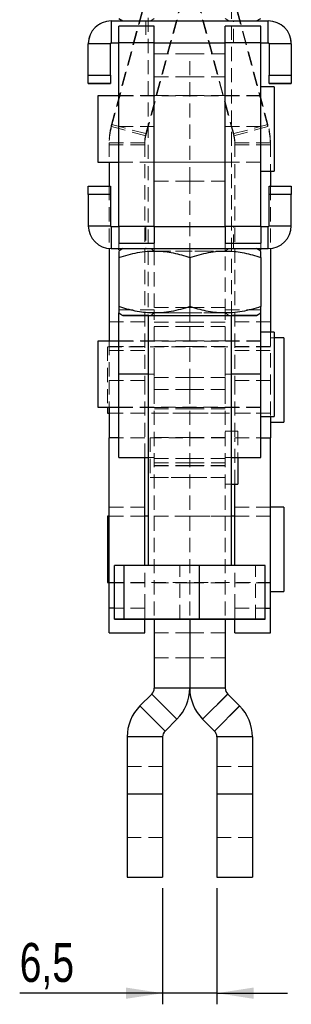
# Model space of a CAD drawing. Header units: millimetres. Extents: x 42 to 356, y 8 to 287.
# Tile 7 of 16: x 202 to 227, y 118 to 206. Entities that reach past the tile are written whole.
import ezdxf

# ---------------------------------------------------------------- set-up
doc = ezdxf.new("R2010")
doc.units = ezdxf.units.MM
doc.linetypes.add('HIDDEN', pattern=[1.905, 1.27, -0.635])
doc.layers.add('FORMATO', color=179, linetype='Continuous')
doc.styles.add('SLDTEXTSTYLE0', font='TXT', dxfattribs={"width": 0.75})
doc.dimstyles.new('SLDDIMSTYLE3', dxfattribs={"dimtxt": 3.5, "dimasz": 3.302, "dimexe": 0, "dimexo": 0.0625, "dimgap": 0.875, "dimtad": 1, "dimdec": 3, "dimlfac": 1.333333, "dimrnd": 1e-09, "dimzin": 12, "dimdsep": 46, "dimtxsty": 'SLDTEXTSTYLE0', "dimsah": 1, "dimcen": 0.09, "dimadec": 0, "dimazin": 3, "dimtfac": 1, "dimtdec": 3, "dimtmove": 0, "dimatfit": 0, "dimfxl": 0, "dimfrac": 2, "dimtolj": 1, "dimtzin": 12, "dimarcsym": 0})

# ---------------------------------------------------------------- blocks, each defined once
blk = doc.blocks.new('_D_8')
at = {"layer": 'FORMATO'}
for p, q in [((215.097, 128.25), (215.097, 117.823)), ((219.972, 128.25), (219.972, 117.823)), ((215.097, 118.823), (202.267, 118.823)), ((219.972, 118.823), (215.097, 118.823)), ((219.972, 118.823), (226.322, 118.823))]:
    blk.add_line(p, q, dxfattribs=at)
for points in [[(215.097, 118.823), (211.795, 119.331), (211.795, 118.315)], [(219.972, 118.823), (223.274, 118.315), (223.274, 119.331)]]:
    blk.add_solid(points, dxfattribs=at)
at = {"layer": 'FORMATO', "insert": (202.267, 123.335), "char_height": 3.5, "attachment_point": 1, "style": 'SLDTEXTSTYLE0'}
blk.add_mtext('6,5', dxfattribs=at)

msp = doc.modelspace()

# ---------------------------------------------------------------- linework, layer by layer
at = {"color": 7, "linetype": 'HIDDEN', "lineweight": 18}
for p, q in [((213.784043, 212.232023), (213.784043, 179.756821)), ((221.284043, 179.756821), (221.284043, 212.232023)), ((214.237932, 210.813973), (210.513766, 196.916839)), ((220.830155, 210.813973), (224.55432, 196.916839)), ((210.513766, 196.732434), (214.237932, 210.629571)), ((217.316821, 209.989085), (213.592655, 196.091951)), ((213.592655, 195.907546), (217.316821, 209.804683)), ((217.751266, 209.989085), (221.475432, 196.091951)), ((221.475432, 195.907546), (217.751266, 209.804683)), ((224.55432, 196.732434), (220.830155, 210.629571)), ((214.346544, 206.454101), (214.029097, 206.231821)), ((221.03899, 206.231821), (220.721543, 206.454101)), ((210.484043, 206.232142), (210.484043, 206.2315)), ((210.484043, 204.244), (210.484043, 206.2315)), ((210.484043, 206.2315), (224.584043, 206.2315)), ((211.533487, 206.232142), (211.534043, 206.231821)), ((213.596543, 206.231821), (213.596543, 204.244321)), ((221.471543, 204.244321), (221.471543, 206.231821)), ((223.534044, 206.231821), (223.5346, 206.232142)), ((224.584043, 206.232142), (224.584043, 206.2315)), ((224.584043, 206.2315), (224.584043, 204.244)), ((208.421543, 204.169001), (210.409044, 204.169001)), ((214.346543, 204.24474), (211.159043, 204.24474)), ((211.159043, 204.244642), (214.346543, 204.244642)), ((211.159043, 204.244), (223.909044, 204.244)), ((214.346543, 204.242619), (211.159043, 204.242619)), ((223.909044, 204.24474), (220.721544, 204.24474)), ((220.721544, 204.244642), (223.909044, 204.244642)), ((223.909044, 204.242619), (220.721544, 204.242619)), ((224.659043, 204.169001), (226.646543, 204.169001)), ((217.534043, 203.267617), (214.346543, 203.267617)), ((217.534043, 191.823707), (217.534043, 203.267617)), ((220.721544, 203.267617), (217.534043, 203.267617)), ((210.409044, 201.356501), (208.421543, 201.356501)), ((217.534043, 201.21153), (214.346543, 201.21153)), ((220.721544, 201.21153), (217.534043, 201.21153)), ((226.646543, 201.356501), (224.659043, 201.356501)), ((214.346543, 199.517618), (211.159043, 199.517618)), ((223.909044, 199.494182), (211.159043, 199.494182)), ((217.534043, 199.517618), (214.346543, 199.517618)), ((220.721544, 199.517618), (217.534043, 199.517618)), ((223.909044, 199.517618), (220.721544, 199.517618)), ((210.513766, 196.916839), (210.513766, 196.732434)), ((213.592655, 196.091951), (210.513766, 196.916839)), ((210.513766, 196.732434), (213.592655, 195.907546)), ((214.346543, 196.742297), (211.159043, 196.742297)), ((223.909044, 196.742297), (220.721544, 196.742297)), ((221.475432, 196.091951), (224.55432, 196.916839)), ((224.55432, 196.732434), (221.475432, 195.907546)), ((224.55432, 196.916839), (224.55432, 196.732434)), ((213.592655, 196.091951), (213.592655, 195.907546)), ((221.475432, 196.091951), (221.475432, 195.907546)), ((213.484043, 195.267062), (210.296543, 195.267062)), ((210.296543, 195.267062), (210.296543, 193.541055)), ((210.296543, 195.082658), (213.484043, 195.082658)), ((213.484043, 195.267062), (213.484043, 173.915697)), ((221.584043, 195.267062), (224.771544, 195.267062)), ((221.584043, 195.267062), (221.584043, 173.915697)), ((224.771544, 195.082658), (221.584043, 195.082658)), ((224.771544, 195.267062), (224.771544, 192.730117)), ((211.159043, 193.541055), (223.909044, 193.541055)), ((211.159043, 193.517619), (214.346543, 193.517619)), ((214.346543, 193.517619), (217.534043, 193.517619)), ((217.534043, 193.517619), (220.721544, 193.517619)), ((220.721544, 193.517619), (223.909044, 193.517619)), ((210.409044, 191.381533), (208.421543, 191.381533)), ((210.296543, 191.382112), (210.296543, 185.765041)), ((217.534043, 191.823707), (214.346543, 191.823707)), ((220.721544, 191.823707), (217.534043, 191.823707)), ((217.534043, 184.971238), (217.534043, 191.823707)), ((226.646543, 191.381533), (224.659043, 191.381533)), ((224.771544, 191.382112), (224.771544, 185.765041)), ((208.421543, 190.631501), (210.409044, 190.631501)), ((224.659043, 190.631501), (226.646543, 190.631501)), ((210.409044, 187.819), (208.421543, 187.819)), ((210.409044, 187.819), (210.409044, 187.819642)), ((210.484043, 187.744), (210.484043, 187.744642)), ((210.484043, 185.7565), (210.484043, 187.744)), ((210.484043, 187.744), (224.584043, 187.744)), ((214.346543, 187.744739), (211.159043, 187.744739)), ((211.159043, 187.744642), (214.346543, 187.744642)), ((214.346543, 187.743261), (211.159043, 187.743261)), ((213.596543, 187.744321), (213.596543, 185.756821)), ((223.909044, 187.744739), (220.721544, 187.744739)), ((220.721544, 187.744642), (223.909044, 187.744642)), ((223.909044, 187.743261), (220.721544, 187.743261)), ((221.471543, 185.756821), (221.471543, 187.744321)), ((224.584043, 187.744), (224.584043, 187.744642)), ((224.584043, 187.744), (224.584043, 185.7565)), ((224.659043, 187.819), (224.659043, 187.819642)), ((226.646543, 187.819), (224.659043, 187.819)), ((211.159043, 185.7565), (211.159043, 186.244803)), ((214.346543, 185.534543), (214.346543, 186.244803)), ((220.721544, 185.534543), (220.721544, 186.244803)), ((223.909044, 185.7565), (223.909044, 186.244803)), ((211.533487, 185.7565), (223.5346, 185.7565)), ((214.029097, 185.756821), (214.346544, 185.534543)), ((214.346543, 185.534543), (214.346543, 179.9791)), ((220.721543, 185.534543), (221.03899, 185.756821)), ((220.721544, 179.9791), (220.721544, 185.534543)), ((211.159043, 180.24294), (211.159043, 180.542878)), ((214.346543, 180.24294), (211.159043, 180.24294)), ((211.159043, 179.973327), (211.159043, 180.24294)), ((214.346544, 179.9791), (214.029097, 179.756821)), ((217.534043, 180.467618), (214.346543, 180.467618)), ((214.346543, 175.542142), (214.346543, 180.24294)), ((217.534043, 180.543035), (217.534043, 180.542404)), ((217.534043, 180.467618), (217.534043, 180.542404)), ((217.534043, 180.467618), (217.534043, 178.768218)), ((220.721544, 180.467618), (217.534043, 180.467618)), ((221.03899, 179.756821), (220.721543, 179.9791)), ((223.909044, 180.24294), (220.721544, 180.24294)), ((220.721544, 175.542142), (220.721544, 180.24294)), ((223.909044, 180.24294), (223.909044, 180.542878)), ((223.909044, 179.973327), (223.909044, 180.24294)), ((213.484043, 179.188014), (210.296543, 179.188014)), ((214.346543, 179.14724), (217.534043, 179.14724)), ((217.534043, 179.14724), (220.721544, 179.14724)), ((221.584043, 179.188014), (224.771544, 179.188014)), ((214.346543, 178.768218), (217.534043, 178.768218)), ((217.534043, 178.768218), (217.534043, 174.159326)), ((217.534043, 178.768218), (220.721544, 178.768218)), ((224.771544, 178.255118), (224.771544, 173.915697)), ((210.296543, 177.444181), (210.296543, 173.915697)), ((214.346543, 177.467618), (211.159043, 177.467618)), ((223.909044, 177.444181), (211.159043, 177.444181)), ((217.534043, 177.467618), (214.346543, 177.467618)), ((220.721544, 177.467618), (217.534043, 177.467618)), ((223.909044, 177.467618), (220.721544, 177.467618)), ((225.109043, 177.741904), (224.771544, 177.741904)), ((210.146543, 176.930967), (210.146543, 171.491056)), ((224.771544, 176.930967), (210.146543, 176.930967)), ((213.484043, 176.954404), (210.296543, 176.954404)), ((213.484043, 176.605958), (210.296543, 176.605958)), ((217.534043, 176.954404), (214.346543, 176.954404)), ((220.721544, 176.954404), (217.534043, 176.954404)), ((224.771544, 176.954404), (221.584043, 176.954404)), ((221.584043, 176.605958), (224.771544, 176.605958)), ((214.346543, 175.542142), (214.346543, 174.159326)), ((220.721544, 175.542142), (220.721544, 174.159326)), ((214.346543, 174.467297), (211.159043, 174.467297)), ((214.346543, 174.46794), (213.784043, 174.46794)), ((221.284043, 174.46794), (220.721544, 174.46794)), ((223.909044, 174.467297), (220.721544, 174.467297)), ((213.484043, 173.915697), (210.296543, 173.915697)), ((210.296543, 173.915697), (210.296543, 171.491056)), ((213.484043, 173.915697), (213.484043, 168.751586)), ((214.346543, 174.159326), (217.534043, 174.159326)), ((214.346543, 174.159326), (214.346543, 173.084176)), ((217.534043, 174.159326), (217.534043, 173.084176)), ((217.534043, 174.159326), (220.721544, 174.159326)), ((220.721544, 174.159326), (220.721544, 173.084176)), ((221.584043, 173.915697), (224.771544, 173.915697)), ((221.584043, 173.915697), (221.584043, 168.751586)), ((224.771544, 173.915697), (224.771544, 170.680118)), ((214.346543, 173.084176), (217.534043, 173.084176)), ((214.346543, 173.084176), (214.346543, 152.456583)), ((217.534043, 173.084176), (217.534043, 152.456524)), ((217.534043, 173.084176), (220.721544, 173.084176)), ((220.721544, 173.084176), (220.721544, 152.456583)), ((210.296543, 170.977842), (224.771544, 170.977842)), ((210.296543, 170.954404), (213.484043, 170.954404)), ((211.159043, 171.491056), (223.909044, 171.491056)), ((211.159043, 171.467618), (214.346543, 171.467618)), ((214.346543, 171.467618), (217.534043, 171.467618)), ((217.534043, 171.347696), (214.346543, 171.347696)), ((214.346543, 170.954404), (217.534043, 170.954404)), ((217.534043, 171.467618), (220.721544, 171.467618)), ((220.721544, 171.347696), (217.534043, 171.347696)), ((217.534043, 170.954404), (220.721544, 170.954404)), ((220.721544, 171.467618), (223.909044, 171.467618)), ((221.584043, 170.954404), (224.771544, 170.954404)), ((221.846543, 169.348868), (220.721544, 169.348868)), ((221.846543, 169.348868), (221.846543, 166.967618)), ((213.484043, 168.751586), (211.159043, 168.751586)), ((213.484043, 166.967618), (213.484043, 168.751586)), ((213.971543, 168.753556), (213.971543, 165.181681)), ((220.721544, 168.753556), (213.971543, 168.753556)), ((217.534043, 168.767618), (214.346543, 168.767618)), ((220.721544, 168.767618), (217.534043, 168.767618)), ((221.584043, 164.586368), (221.584043, 168.751586)), ((221.584043, 168.751586), (223.909044, 168.751586)), ((213.784043, 166.967618), (214.346543, 166.967618)), ((214.346543, 166.877807), (217.534043, 166.877807)), ((217.534043, 166.497393), (214.346543, 166.497393)), ((217.534043, 166.877807), (220.721544, 166.877807)), ((220.721544, 166.497393), (217.534043, 166.497393)), ((220.721544, 166.967618), (221.284043, 166.967618)), ((217.534043, 166.262101), (214.346543, 166.262101)), ((214.346543, 166.261513), (217.534043, 166.261513)), ((214.346543, 166.217618), (217.534043, 166.217618)), ((220.721544, 166.262101), (217.534043, 166.262101)), ((217.534043, 166.261513), (220.721544, 166.261513)), ((217.534043, 166.217618), (220.721544, 166.217618)), ((213.971543, 165.181681), (220.721544, 165.181681)), ((214.346543, 165.167618), (217.534043, 165.167618)), ((217.534043, 165.167618), (220.721544, 165.167618)), ((220.721544, 164.586368), (221.284043, 164.586368)), ((213.484043, 162.520154), (210.296543, 162.520154)), ((221.584043, 162.520154), (224.771544, 162.520154)), ((213.484043, 161.717618), (210.296543, 161.717618)), ((213.484043, 161.694181), (210.296543, 161.694181)), ((221.284043, 161.694181), (213.784043, 161.694181)), ((217.534043, 161.717618), (214.346543, 161.717618)), ((220.721544, 161.717618), (217.534043, 161.717618)), ((224.771544, 161.717618), (221.584043, 161.717618)), ((224.771544, 161.694181), (221.584043, 161.694181)), ((210.76324, 157.256697), (216.6502, 157.256508)), ((213.484043, 153.432205), (213.484043, 157.257044)), ((213.784043, 157.257049), (213.784043, 157.256821)), ((216.6502, 157.256508), (223.421003, 157.256632)), ((216.6502, 152.456509), (216.6502, 157.256508)), ((221.284043, 157.256821), (221.284043, 157.257042)), ((221.584043, 153.432205), (221.584043, 157.257033)), ((223.421003, 157.256632), (224.304847, 157.256945)), ((223.421003, 152.456632), (223.421003, 157.256632)), ((210.296543, 155.741056), (224.771544, 155.741056)), ((210.296543, 155.717618), (213.484043, 155.717618)), ((214.346543, 155.717619), (217.534043, 155.717619)), ((217.534043, 155.717619), (220.721544, 155.717619)), ((221.584043, 155.717618), (224.771544, 155.717618)), ((213.484043, 153.432205), (210.76324, 153.432205)), ((213.484043, 152.456611), (213.484043, 153.432205)), ((221.584043, 152.456598), (221.584043, 153.432205)), ((221.584043, 153.432205), (224.304847, 153.432205)), ((214.346543, 151.217619), (217.534043, 151.217619)), ((217.534043, 151.217619), (220.721544, 151.217619)), ((214.346543, 148.967618), (217.534043, 148.967618)), ((217.534043, 148.967618), (220.721544, 148.967618)), ((214.346543, 146.237834), (217.534043, 146.237834)), ((217.534043, 146.237834), (220.721544, 146.237834)), ((214.126873, 145.707504), (216.380776, 143.453601)), ((218.68731, 143.453601), (220.941213, 145.707504)), ((213.06231, 144.64294), (215.316213, 142.389038)), ((219.751873, 142.389038), (222.005776, 144.64294)), ((211.909043, 141.858707), (215.096543, 141.858707)), ((219.971543, 141.858707), (223.159043, 141.858707)), ((215.096543, 139.187375), (211.909043, 139.187375)), ((223.159043, 139.187375), (219.971543, 139.187375)), ((211.909043, 136.749875), (215.096543, 136.749875)), ((219.971543, 136.749875), (223.159043, 136.749875)), ((211.909043, 132.812373), (215.096543, 132.812373)), ((219.971543, 132.812373), (223.159043, 132.812373))]:
    msp.add_line(p, q, dxfattribs=at)
at = {"color": 7, "linetype": 'Continuous', "lineweight": 25}
for p, q in [((211.159043, 206.448328), (211.533487, 206.232142)), ((223.5346, 206.232142), (223.909044, 206.448328)), ((210.484043, 206.232142), (210.484043, 204.244642)), ((210.484043, 206.232142), (224.584043, 206.232142)), ((214.346543, 205.744804), (211.159043, 205.744804)), ((211.159043, 204.244869), (211.159043, 205.744804)), ((214.346543, 204.244869), (214.346543, 205.744804)), ((223.909044, 205.744804), (220.721544, 205.744804)), ((220.721544, 204.244869), (220.721544, 205.744804)), ((223.909044, 204.244869), (223.909044, 205.744804)), ((224.584043, 204.244642), (224.584043, 206.232142)), ((210.409044, 204.169644), (208.421543, 204.169644)), ((208.421543, 201.357144), (208.421543, 204.169644)), ((210.409044, 201.357144), (210.409044, 204.169644)), ((210.484043, 204.244642), (210.484043, 204.244)), ((210.484043, 204.244642), (211.159043, 204.244642)), ((210.484043, 204.244), (211.159043, 204.244)), ((214.346543, 204.244869), (211.159043, 204.244869)), ((211.159043, 187.744867), (211.159043, 204.244869)), ((214.346543, 187.744867), (214.346543, 204.244869)), ((214.346543, 204.244642), (220.721544, 204.244642)), ((223.909044, 204.244869), (220.721544, 204.244869)), ((220.721544, 187.744867), (220.721544, 204.244869)), ((223.909044, 187.744867), (223.909044, 204.244869)), ((223.909044, 204.244642), (224.584043, 204.244642)), ((223.909044, 204.244), (224.584043, 204.244)), ((224.584043, 204.244642), (224.584043, 204.244)), ((226.646543, 204.169644), (224.659043, 204.169644)), ((224.659043, 204.169644), (224.659043, 201.357144)), ((226.646543, 204.169644), (226.646543, 201.357144)), ((208.421543, 200.607111), (208.421543, 201.357144)), ((208.421543, 201.357144), (210.409044, 201.357144)), ((210.409044, 201.357144), (210.409044, 200.607111)), ((224.659043, 201.357144), (226.646543, 201.357144)), ((224.659043, 200.607111), (224.659043, 201.357144)), ((226.646543, 201.357144), (226.646543, 200.607111)), ((210.409044, 200.607111), (208.421543, 200.607111)), ((208.421543, 200.607111), (208.421543, 200.606533)), ((208.421543, 200.606533), (210.409044, 200.606533)), ((210.409044, 200.607111), (210.409044, 200.606533)), ((225.109043, 200.305117), (223.909044, 200.305117)), ((226.646543, 200.607111), (224.659043, 200.607111)), ((224.659043, 200.607111), (224.659043, 200.606533)), ((224.659043, 200.606533), (226.646543, 200.606533)), ((225.109043, 200.305117), (225.109043, 192.730117)), ((226.646543, 200.607111), (226.646543, 200.606533)), ((211.159043, 199.494182), (209.284043, 199.494182)), ((209.284043, 199.494182), (209.284043, 193.541055)), ((209.284043, 193.541055), (211.159043, 193.541055)), ((210.296543, 193.541055), (210.296543, 191.382112)), ((223.909044, 192.730117), (225.109043, 192.730117)), ((224.771544, 192.730117), (224.771544, 191.382112)), ((208.421543, 191.382112), (210.409044, 191.382112)), ((208.421543, 190.632144), (208.421543, 191.382112)), ((210.409044, 191.382112), (210.409044, 190.632144)), ((224.659043, 191.382112), (226.646543, 191.382112)), ((224.659043, 190.632144), (224.659043, 191.382112)), ((226.646543, 191.382112), (226.646543, 190.632144)), ((210.409044, 190.632144), (208.421543, 190.632144)), ((208.421543, 190.632144), (208.421543, 187.819642)), ((210.409044, 190.632144), (210.409044, 187.819642)), ((224.659043, 187.819642), (224.659043, 190.632144)), ((226.646543, 190.632144), (224.659043, 190.632144)), ((226.646543, 187.819642), (226.646543, 190.632144)), ((208.421543, 187.819), (208.421543, 187.819642)), ((208.421543, 187.819642), (210.409044, 187.819642)), ((210.484043, 187.744642), (210.484043, 185.757142)), ((210.484043, 187.744642), (211.159043, 187.744642)), ((214.346543, 187.744867), (211.159043, 187.744867)), ((211.159043, 187.744867), (211.159043, 186.244803)), ((214.346543, 187.744867), (214.346543, 186.244803)), ((214.346543, 187.744642), (220.721544, 187.744642)), ((223.909044, 187.744867), (220.721544, 187.744867)), ((220.721544, 187.744867), (220.721544, 186.244803)), ((223.909044, 187.744867), (223.909044, 186.244803)), ((223.909044, 187.744642), (224.584043, 187.744642)), ((224.584043, 185.757142), (224.584043, 187.744642)), ((224.659043, 187.819642), (226.646543, 187.819642)), ((226.646543, 187.819), (226.646543, 187.819642)), ((211.159043, 186.244803), (214.346543, 186.244803)), ((220.721544, 186.244803), (223.909044, 186.244803)), ((210.296543, 185.765041), (210.296543, 177.444181)), ((210.484043, 185.757142), (224.584043, 185.757142)), ((210.484043, 185.7565), (210.484043, 185.757142)), ((210.484043, 185.7565), (211.533487, 185.7565)), ((211.534043, 185.756821), (211.159043, 185.540315)), ((211.159043, 185.641355), (211.159043, 185.7565)), ((223.909044, 185.540315), (223.534044, 185.756821)), ((223.5346, 185.7565), (224.584043, 185.7565)), ((223.909044, 185.639143), (223.909044, 185.7565)), ((224.584043, 185.7565), (224.584043, 185.757142)), ((224.771544, 185.765041), (224.771544, 178.255118)), ((211.159043, 184.97108), (211.159043, 180.542878)), ((217.534043, 184.971238), (217.534043, 180.543035)), ((223.909044, 184.97108), (223.909044, 180.542878)), ((211.159043, 179.973327), (211.534043, 179.756821)), ((211.159043, 174.46794), (211.159043, 179.973327)), ((213.784043, 179.756821), (213.784043, 157.257049)), ((221.284043, 157.257042), (221.284043, 179.756821)), ((223.534044, 179.756821), (223.909044, 179.973327)), ((223.909044, 174.46794), (223.909044, 179.973327)), ((225.109043, 178.255118), (223.909044, 178.255118)), ((225.109043, 178.255118), (225.109043, 171.058763)), ((211.159043, 177.444181), (209.284043, 177.444181)), ((209.284043, 177.444181), (209.284043, 171.788629)), ((225.971544, 177.741904), (225.109043, 177.741904)), ((225.971544, 177.741904), (225.971544, 170.166904)), ((211.159043, 166.967618), (211.159043, 174.46794)), ((223.909044, 166.967618), (223.909044, 174.46794)), ((209.284043, 171.788629), (209.284043, 171.491056)), ((209.284043, 171.491056), (211.159043, 171.491056)), ((210.146543, 171.491056), (210.146543, 170.977842)), ((210.146543, 170.977842), (210.296543, 170.977842)), ((210.296543, 171.491056), (210.296543, 168.751586)), ((225.109043, 171.058763), (225.109043, 170.680118)), ((223.909044, 170.680118), (225.109043, 170.680118)), ((224.771544, 170.680118), (224.771544, 168.751586)), ((224.771544, 170.166904), (225.971544, 170.166904)), ((210.296543, 153.432205), (210.296543, 168.751586)), ((224.771544, 153.432205), (224.771544, 168.751586)), ((211.159043, 166.967618), (213.784043, 166.967618)), ((213.484043, 157.257044), (213.484043, 166.967618)), ((221.284043, 166.967618), (223.909044, 166.967618)), ((221.846543, 166.967618), (221.846543, 164.586368)), ((221.284043, 164.586368), (221.846543, 164.586368)), ((221.584043, 157.257033), (221.584043, 164.586368)), ((225.971544, 162.505118), (224.771544, 162.505118)), ((225.971544, 162.505118), (225.971544, 161.522759)), ((210.296543, 161.694181), (210.146543, 161.694181)), ((210.146543, 161.694181), (210.146543, 160.922154)), ((213.784043, 161.694181), (213.484043, 161.694181)), ((221.584043, 161.694181), (221.284043, 161.694181)), ((225.971544, 161.522759), (225.971544, 154.930119)), ((210.146543, 160.922154), (210.146543, 155.741056)), ((211.647084, 157.25701), (210.76324, 157.256697)), ((210.76324, 152.456697), (210.76324, 157.256697)), ((218.417887, 157.257134), (211.647084, 157.25701)), ((211.647084, 152.45701), (211.647084, 157.25701)), ((218.417887, 152.457134), (218.417887, 157.257134)), ((224.304847, 157.256945), (218.417887, 157.257134)), ((224.304847, 152.456944), (224.304847, 157.256945)), ((210.146543, 155.741056), (210.296543, 155.741056)), ((224.771544, 154.930119), (225.971544, 154.930119)), ((210.296543, 151.226179), (210.296543, 153.432205)), ((224.771544, 151.226179), (224.771544, 153.432205)), ((211.647084, 152.45701), (210.76324, 152.456697)), ((210.76324, 152.456697), (216.6502, 152.456509)), ((218.417887, 152.457134), (211.647084, 152.45701)), ((213.484043, 151.226179), (213.484043, 152.456611)), ((214.346543, 152.456583), (214.346543, 146.237834)), ((216.6502, 152.456509), (223.421003, 152.456632)), ((217.534043, 152.456524), (217.534043, 146.237834)), ((224.304847, 152.456944), (218.417887, 152.457134)), ((220.721544, 152.456583), (220.721544, 146.237834)), ((221.584043, 151.226179), (221.584043, 152.456598)), ((223.421003, 152.456632), (224.304847, 152.456944)), ((210.296543, 151.226179), (213.484043, 151.226179)), ((221.584043, 151.226179), (224.771544, 151.226179)), ((217.534043, 146.237834), (214.346543, 146.237834)), ((220.721544, 146.237834), (217.534043, 146.237834)), ((214.126873, 145.707504), (213.06231, 144.64294)), ((216.380776, 143.453601), (214.126873, 145.707504)), ((220.941213, 145.707504), (218.68731, 143.453601)), ((220.941213, 145.707504), (222.005776, 144.64294)), ((215.316213, 142.389038), (213.06231, 144.64294)), ((222.005776, 144.64294), (219.751873, 142.389038)), ((216.380776, 143.453601), (215.316213, 142.389038)), ((218.68731, 143.453601), (219.751873, 142.389038)), ((215.096543, 141.858707), (211.909043, 141.858707)), ((211.909043, 141.858707), (211.909043, 136.749875)), ((215.096543, 141.858707), (215.096543, 136.749875)), ((223.159043, 141.858707), (219.971543, 141.858707)), ((219.971543, 141.858707), (219.971543, 136.749875)), ((223.159043, 141.858707), (223.159043, 136.749875)), ((211.909043, 136.749875), (211.909043, 129.249874)), ((211.909043, 136.749875), (215.096543, 136.749875)), ((215.096543, 136.749875), (215.096543, 129.249874)), ((219.971543, 136.749875), (223.159043, 136.749875)), ((219.971543, 136.749875), (219.971543, 129.249874)), ((223.159043, 136.749875), (223.159043, 129.249874)), ((211.909043, 129.249874), (215.096543, 129.249874)), ((219.971543, 129.249874), (223.159043, 129.249874))]:
    msp.add_line(p, q, dxfattribs=at)
at = {"color": 8, "linetype": 'Continuous', "lineweight": 25}
for p, q in [((213.784043, 174.46794), (211.159043, 174.46794)), ((223.909044, 174.46794), (221.284043, 174.46794)), ((211.159043, 168.751586), (210.296543, 168.751586)), ((223.909044, 168.751586), (224.771544, 168.751586)), ((210.76324, 153.432205), (210.296543, 153.432205)), ((224.304847, 153.432205), (224.771544, 153.432205))]:
    msp.add_line(p, q, dxfattribs=at)
at = {"color": 7, "linetype": 'HIDDEN', "lineweight": 18, "flags": 128}
for points in [[(217.534043, 206.232078), (218.428297, 206.232075), (219.302574, 206.232067), (220.137346, 206.232053), (220.913964, 206.232033), (221.61508, 206.232011), (222.225032, 206.23198), (222.730196, 206.23195), (223.119286, 206.231916), (223.383611, 206.23188), (223.517266, 206.231841), (223.517266, 206.231801), (223.383611, 206.231765), (223.119286, 206.231726), (222.730196, 206.231692), (222.225032, 206.231662), (221.61508, 206.231634), (220.913964, 206.231609), (220.137346, 206.231589), (219.302574, 206.231575), (218.428297, 206.231567), (217.534043, 206.231564), (216.63979, 206.231567), (215.765512, 206.231575), (214.930741, 206.231589), (214.154123, 206.231609), (213.453007, 206.231634), (212.843054, 206.231662), (212.337891, 206.231692), (211.948801, 206.231726), (211.684476, 206.231765), (211.550821, 206.231801), (211.550821, 206.231841), (211.684476, 206.23188), (211.948801, 206.231916), (212.337891, 206.23195), (212.843054, 206.23198), (213.453007, 206.232011), (214.154123, 206.232033), (214.930741, 206.232053), (215.765512, 206.232067), (216.63979, 206.232075), (217.534043, 206.232078)], [(217.534043, 206.231989), (218.257557, 206.231986), (218.956432, 206.231977), (219.60687, 206.231963), (220.18672, 206.231947), (220.676236, 206.231922), (221.058749, 206.231896), (221.321232, 206.231868), (221.454747, 206.231838), (221.454747, 206.231804), (221.321232, 206.231776), (221.058749, 206.231746), (220.676236, 206.23172), (220.18672, 206.231695), (219.60687, 206.231679), (218.956432, 206.231665), (218.257557, 206.231656), (217.534043, 206.231653), (216.81053, 206.231656), (216.111654, 206.231665), (215.461217, 206.231679), (214.881367, 206.231695), (214.391851, 206.23172), (214.009338, 206.231746), (213.746855, 206.231776), (213.61334, 206.231804), (213.61334, 206.231838), (213.746855, 206.231868), (214.009338, 206.231896), (214.391851, 206.231922), (214.881367, 206.231947), (215.461217, 206.231963), (216.111654, 206.231977), (216.81053, 206.231986), (217.534043, 206.231989)], [(217.534043, 206.23167), (218.217824, 206.231673), (218.875328, 206.231681), (219.481287, 206.231695), (220.012414, 206.231715), (220.4483, 206.231737), (220.772191, 206.231762), (220.971643, 206.231793), (221.03899, 206.231821), (220.971643, 206.231852), (220.772191, 206.23188), (220.4483, 206.231905), (220.012414, 206.231927), (219.481287, 206.231947), (218.875328, 206.231961), (218.217824, 206.231969), (217.534043, 206.231972), (216.850262, 206.231969), (216.192759, 206.231961), (215.5868, 206.231947), (215.055672, 206.231927), (214.619787, 206.231905), (214.295896, 206.23188), (214.096444, 206.231852), (214.029097, 206.231821), (214.096444, 206.231793), (214.295896, 206.231762), (214.619787, 206.231737), (215.055672, 206.231715), (215.5868, 206.231695), (216.192759, 206.231681), (216.850262, 206.231673), (217.534043, 206.23167)], [(220.721544, 204.244421), (221.058749, 204.244396), (221.321232, 204.244368), (221.454747, 204.244338), (221.454747, 204.244307), (221.321232, 204.244276), (221.058749, 204.244245), (220.676236, 204.24422), (220.18672, 204.244195), (219.60687, 204.244178), (218.956432, 204.244164), (218.257557, 204.244156), (217.534043, 204.244153), (216.81053, 204.244156), (216.111654, 204.244164), (215.461217, 204.244178), (214.881367, 204.244195), (214.391851, 204.24422), (214.009338, 204.244245), (213.746855, 204.244276), (213.61334, 204.244307), (213.61334, 204.244338), (213.746855, 204.244368), (214.009338, 204.244396), (214.346543, 204.244421)], [(217.534043, 187.744152), (218.257557, 187.744155), (218.956432, 187.744165), (219.60687, 187.744177), (220.18672, 187.744197), (220.676236, 187.744219), (221.058749, 187.744246), (221.321232, 187.744275), (221.454747, 187.744306), (221.454747, 187.744336), (221.321232, 187.744367), (221.058749, 187.744396), (220.676236, 187.744423), (220.18672, 187.744445), (219.60687, 187.744465), (218.956432, 187.744479), (218.257557, 187.744487), (217.534043, 187.74449), (216.81053, 187.744487), (216.111654, 187.744479), (215.461217, 187.744465), (214.881367, 187.744445), (214.391851, 187.744423), (214.009338, 187.744396), (213.746855, 187.744367), (213.61334, 187.744336), (213.61334, 187.744306), (213.746855, 187.744275), (214.009338, 187.744246), (214.391851, 187.744219), (214.881367, 187.744197), (215.461217, 187.744177), (216.111654, 187.744165), (216.81053, 187.744155), (217.534043, 187.744152)], [(223.534044, 185.756821), (223.517266, 185.756801), (223.383611, 185.756764), (223.119286, 185.756727), (222.730196, 185.756692), (222.225032, 185.756662), (221.61508, 185.756632), (220.913964, 185.756609), (220.137346, 185.756589), (219.302574, 185.756575), (218.428297, 185.756567), (217.534043, 185.756564), (216.63979, 185.756567), (215.765512, 185.756575), (214.930741, 185.756589), (214.154123, 185.756609), (213.453007, 185.756632), (212.843054, 185.756662), (212.337891, 185.756692), (211.948801, 185.756727), (211.684476, 185.756764), (211.550821, 185.756801), (211.534043, 185.756821)], [(217.534043, 185.756652), (218.257557, 185.756656), (218.956432, 185.756664), (219.60687, 185.756678), (220.18672, 185.756697), (220.676236, 185.756719), (221.058749, 185.756745), (221.321232, 185.756775), (221.454747, 185.756805), (221.454747, 185.756836), (221.321232, 185.756867), (221.058749, 185.756896), (220.676236, 185.756923), (220.18672, 185.756945), (219.60687, 185.756965), (218.956432, 185.756979), (218.257557, 185.756987), (217.534043, 185.75699), (216.81053, 185.756987), (216.111654, 185.756979), (215.461217, 185.756965), (214.881367, 185.756945), (214.391851, 185.756923), (214.009338, 185.756896), (213.746855, 185.756867), (213.61334, 185.756836), (213.61334, 185.756805), (213.746855, 185.756775), (214.009338, 185.756745), (214.391851, 185.756719), (214.881367, 185.756697), (215.461217, 185.756678), (216.111654, 185.756664), (216.81053, 185.756656), (217.534043, 185.756652)], [(217.534043, 185.756671), (218.217824, 185.756674), (218.875328, 185.756683), (219.481287, 185.756697), (220.012414, 185.756715), (220.4483, 185.756738), (220.772191, 185.756764), (220.971643, 185.756792), (221.03899, 185.756821), (220.971643, 185.75685), (220.772191, 185.756878), (220.4483, 185.756905), (220.012414, 185.756927), (219.481287, 185.756947), (218.875328, 185.756961), (218.217824, 185.756969), (217.534043, 185.756972), (216.850262, 185.756969), (216.192759, 185.756961), (215.5868, 185.756947), (215.055672, 185.756927), (214.619787, 185.756905), (214.295896, 185.756878), (214.096444, 185.75685), (214.029097, 185.756821), (214.096444, 185.756792), (214.295896, 185.756764), (214.619787, 185.756738), (215.055672, 185.756715), (215.5868, 185.756697), (216.192759, 185.756683), (216.850262, 185.756674), (217.534043, 185.756671)], [(214.509804, 185.534586), (214.383301, 185.534564), (214.350635, 185.534536), (214.448297, 185.534509), (214.477643, 185.534505)], [(214.569633, 185.534492), (214.672291, 185.534482), (215.013446, 185.534459), (215.457794, 185.534439), (215.987143, 185.534424), (216.579823, 185.534413), (217.211569, 185.534407), (217.856517, 185.534407), (218.488263, 185.534413), (219.080943, 185.534424), (219.610293, 185.534439), (220.054641, 185.534459), (220.395795, 185.534482), (220.619789, 185.534509), (220.717452, 185.534536), (220.684786, 185.534564), (220.523128, 185.53459), (220.239097, 185.534615), (219.84432, 185.534638), (219.354961, 185.534656), (218.791053, 185.534668), (218.175682, 185.534677), (217.534043, 185.534679), (217.534043, 185.534679)], [(217.534043, 185.534679), (216.892404, 185.534677), (216.277034, 185.534668), (215.713126, 185.534656), (215.223766, 185.534638), (214.82899, 185.534615), (214.586768, 185.534596)], [(221.284043, 179.75662), (220.913964, 179.756609), (220.137346, 179.756589), (219.302574, 179.756575), (218.428297, 179.756567), (217.534043, 179.756564), (216.63979, 179.756567), (215.765512, 179.756575), (214.930741, 179.756589), (214.154123, 179.756609), (213.784043, 179.75662)], [(217.534043, 179.75667), (218.217824, 179.756675), (218.875328, 179.756683), (219.481287, 179.756697), (220.012414, 179.756715), (220.4483, 179.756737), (220.772191, 179.756764), (220.971643, 179.756792), (221.03899, 179.756821), (220.971643, 179.756851), (220.772191, 179.756879), (220.4483, 179.756905), (220.012414, 179.756927), (219.481287, 179.756946), (218.875328, 179.75696), (218.217824, 179.756968), (217.534043, 179.756971), (216.850262, 179.756968), (216.192759, 179.75696), (215.5868, 179.756946), (215.055672, 179.756927), (214.619787, 179.756905), (214.295896, 179.756879), (214.096444, 179.756851), (214.029097, 179.756821), (214.096444, 179.756792), (214.295896, 179.756764), (214.619787, 179.756737), (215.055672, 179.756715), (215.5868, 179.756697), (216.192759, 179.756683), (216.850262, 179.756675), (217.534043, 179.75667)], [(217.534043, 179.978963), (216.892404, 179.978965), (216.277034, 179.978974), (215.713126, 179.978988), (215.223766, 179.979005), (214.82899, 179.979027), (214.544959, 179.979052), (214.383301, 179.979079), (214.350635, 179.979107), (214.448297, 179.979133), (214.672291, 179.97916), (215.013446, 179.979183), (215.457794, 179.979203), (215.987143, 179.979218), (216.579823, 179.979229), (217.211569, 179.979235), (217.856517, 179.979235), (218.488263, 179.979229), (219.080943, 179.979218), (219.610293, 179.979203), (220.054641, 179.979183), (220.395795, 179.97916), (220.494768, 179.97915)], [(220.515739, 179.979051), (220.239097, 179.979027), (219.84432, 179.979005), (219.354961, 179.978988), (218.791053, 179.978974), (218.175682, 179.978965), (217.534043, 179.978963)], [(220.619432, 179.979133), (220.619789, 179.979133), (220.717452, 179.979107), (220.684786, 179.979079), (220.642254, 179.979069)], [(219.78541, 157.25695), (220.312285, 157.256929), (220.738746, 157.256905), (221.049382, 157.256877), (221.232964, 157.256848), (221.282857, 157.256817), (221.197258, 157.256787), (220.979261, 157.256758), (220.636745, 157.256731), (220.18209, 157.256707), (219.631727, 157.256688), (219.005548, 157.256674), (218.326185, 157.256664), (217.618193, 157.25666), (216.907158, 157.256663), (216.218781, 157.256671), (215.577942, 157.256684), (215.0078, 157.256702), (214.528964, 157.256725), (214.158739, 157.256751), (213.910506, 157.25678), (213.793238, 157.25681), (213.811172, 157.256841), (213.96366, 157.256871), (214.245191, 157.256899), (214.64559, 157.256924), (215.150385, 157.256945), (215.741332, 157.256962), (216.397072, 157.256974), (217.093905, 157.256981), (217.806646, 157.256982), (218.509534, 157.256976), (219.177165, 157.256966), (219.78541, 157.25695)]]:
    msp.add_lwpolyline(points, dxfattribs=at)
at = {"color": 7, "linetype": 'Continuous', "lineweight": 25, "flags": 128}
for points in [[(214.346543, 204.244421), (214.391851, 204.244421), (214.881367, 204.244447), (215.461217, 204.244463), (216.111654, 204.244477), (216.81053, 204.244486), (217.534043, 204.244489)], [(217.534043, 204.244489), (218.257557, 204.244486), (218.956432, 204.244477), (219.60687, 204.244463), (220.18672, 204.244447), (220.676236, 204.244421), (220.721544, 204.244421)], [(211.534043, 185.756821), (211.550821, 185.75684), (211.684476, 185.756878), (211.948801, 185.756914), (212.337891, 185.756949), (212.843054, 185.756982), (213.453007, 185.757009), (214.154123, 185.757033), (214.930741, 185.757053), (215.765512, 185.757067), (216.63979, 185.757075), (217.534043, 185.757078)], [(217.534043, 185.757078), (218.428297, 185.757075), (219.302574, 185.757067), (220.137346, 185.757053), (220.913964, 185.757033), (221.61508, 185.757009), (222.225032, 185.756982), (222.730196, 185.756949), (223.119286, 185.756914), (223.383611, 185.756878), (223.517266, 185.75684), (223.534044, 185.756821)], [(213.784043, 179.75662), (213.453007, 179.756633), (212.843054, 179.756661), (212.337891, 179.756693), (211.948801, 179.756728), (211.684476, 179.756764), (211.550821, 179.756802), (211.550821, 179.756841), (211.684476, 179.756879), (211.948801, 179.756915), (212.337891, 179.75695), (212.843054, 179.756982), (213.453007, 179.75701), (214.154123, 179.757034), (214.930741, 179.757053), (215.765512, 179.757067), (216.63979, 179.757076), (217.534043, 179.757078)], [(217.534043, 179.757078), (218.428297, 179.757076), (219.302574, 179.757067), (220.137346, 179.757053), (220.913964, 179.757034), (221.61508, 179.75701), (222.225032, 179.756982), (222.730196, 179.75695), (223.119286, 179.756915), (223.383611, 179.756879), (223.517266, 179.756841), (223.517266, 179.756802), (223.383611, 179.756764), (223.119286, 179.756728), (222.730196, 179.756693), (222.225032, 179.756661), (221.61508, 179.756633), (221.284043, 179.75662)]]:
    msp.add_lwpolyline(points, dxfattribs=at)
at = {"color": 7, "linetype": 'Continuous', "lineweight": 25}
for centre, radius, start, end in [((210.484043, 204.169643), 2.0625, 90, 180), ((224.584043, 204.169643), 2.0625, 0, 90), ((210.484043, 204.169643), 0.075, 90, 180), ((210.484043, 204.169), 0.075, 90, 180), ((224.584043, 204.169643), 0.075, 0, 90), ((224.584043, 204.169), 0.075, 0, 90), ((210.484043, 187.819643), 2.0625, 180, 270), ((210.484043, 187.819), 2.0625, 180, 270), ((210.484043, 187.819643), 0.075, 180, 270), ((224.584043, 187.819643), 2.0625, 270, 0), ((224.584043, 187.819643), 0.075, 270, 0), ((224.584043, 187.819), 2.0625, 270, 0), ((213.596543, 146.237834), 0.75, 315, 0), ((213.596543, 146.237834), 3.9375, 315, 360), ((221.471543, 146.237834), 3.9375, 180, 225), ((221.471543, 146.237834), 0.75, 180, 225), ((215.846543, 141.858708), 3.9375, 135, 180), ((219.221543, 141.858708), 3.9375, 360, 45), ((215.846543, 141.858708), 0.75, 135, 180), ((219.221543, 141.858708), 0.75, 0, 45)]:
    msp.add_arc(centre, radius, start, end, dxfattribs=at)
at = {"color": 7, "linetype": 'HIDDEN', "lineweight": 18}
for centre, radius, start, end in [((210.484043, 204.169), 2.0625, 90, 180), ((224.584043, 204.169), 2.0625, 0, 90), ((216.670101, 195.267056), 6.373558, 164.99827811, 179.99993896), ((216.67005, 195.082658), 6.373507, 164.99821705, 180.00000001), ((218.397985, 195.267056), 6.373558, 0.00006104, 15.00172189), ((218.398037, 195.082658), 6.373507, 359.99999999, 15.00178295), ((216.670818, 195.267059), 3.186775, 164.99826885, 179.99994822), ((216.670767, 195.082662), 3.186724, 164.99814674, 180.00007033), ((218.397268, 195.267059), 3.186775, 0.00005178, 15.00173115), ((218.39732, 195.082662), 3.186724, 359.99992967, 15.00185326), ((210.484043, 187.819), 0.075, 180, 270), ((224.584043, 187.819), 0.075, 270, 0)]:
    msp.add_arc(centre, radius, start, end, dxfattribs=at)
at = {"color": 7, "linetype": 'Continuous', "lineweight": 25}
for points, knots in [([(211.159043, 184.97108), (211.712349, 185.135552), (212.830959, 185.468063), (214.488321, 185.589736), (216.072656, 185.411242), (217.043947, 185.118799), (217.534043, 184.971238)], [0, 0, 0, 0, 0.264604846, 0.534947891, 0.765343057, 1, 1, 1, 1]), ([(211.159043, 185.500768), (211.159043, 185.50756), (211.159043, 185.527754), (211.159043, 185.28395), (211.159043, 185.043533), (211.159043, 184.97108)], [0, 0, 0, 0, 0.261494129, 0.777440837, 1, 1, 1, 1]), ([(217.534043, 184.971238), (218.087348, 185.135683), (219.205956, 185.468138), (220.863326, 185.589728), (222.447653, 185.411158), (223.418947, 185.118666), (223.909044, 184.97108)], [0, 0, 0, 0, 0.264604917, 0.534947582, 0.765343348, 1, 1, 1, 1]), ([(223.909044, 184.97108), (223.909044, 185.043535), (223.909044, 185.279768), (223.909044, 185.524945), (223.909044, 185.505648), (223.909044, 185.498838)], [0, 0, 0, 0, 0.22255509, 0.725629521, 1, 1, 1, 1]), ([(217.534043, 180.543035), (217.2592, 180.456489), (216.708442, 180.28306), (215.861385, 180.097019), (214.996755, 179.983678), (214.164543, 179.9623), (213.375549, 180.019265), (212.632445, 180.137624), (211.891613, 180.310748), (211.403504, 180.465415), (211.159043, 180.542878)], [0, 0, 0, 0, 0.132028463, 0.264571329, 0.399274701, 0.535003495, 0.649888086, 0.76540356, 0.882506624, 1, 1, 1, 1]), ([(211.159043, 180.542878), (211.159043, 180.4704), (211.159043, 180.23409), (211.159043, 179.988774), (211.159043, 180.008006), (211.159043, 180.014798)], [0, 0, 0, 0, 0.222499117, 0.725445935, 1, 1, 1, 1]), ([(223.909044, 180.542878), (223.6342, 180.456345), (223.083442, 180.282942), (222.236386, 180.096944), (221.371754, 179.983646), (220.539543, 179.962309), (219.750549, 180.019312), (219.007444, 180.13771), (218.266613, 180.310869), (217.778504, 180.465561), (217.534043, 180.543035)], [0, 0, 0, 0, 0.132028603, 0.26457153, 0.399274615, 0.535003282, 0.649887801, 0.765403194, 0.882506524, 1, 1, 1, 1]), ([(223.909044, 180.01287), (223.909044, 180.006095), (223.909044, 179.985964), (223.909044, 180.229907), (223.909044, 180.470401), (223.909044, 180.542878)], [0, 0, 0, 0, 0.261680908, 0.777496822, 1, 1, 1, 1])]:
    msp.add_open_spline(points, degree=3, knots=knots, dxfattribs=at)

# ---------------------------------------------------------------- dimensions: what is measured, and where the dimension line sits
at = {"layer": 'FORMATO'}
dim = msp.add_linear_dim(base=(215.096543, 118.82306), p1=(219.971543, 129.249874), p2=(215.096543, 129.249874), dimstyle='SLDDIMSTYLE3', dxfattribs=at)
dim.commit()
dim.dimension.update_dxf_attribs({"geometry": '_D_8', "text_midpoint": (205.499142, 118.82306), "dimtype": 160})

doc.saveas('drawing.dxf')
